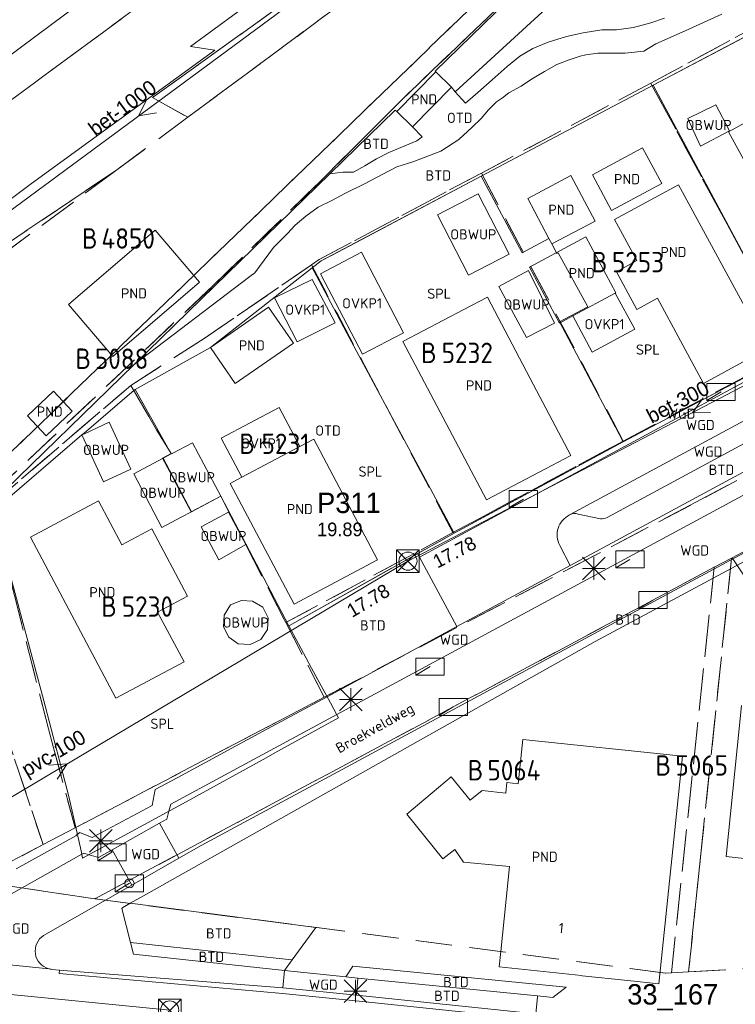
# Model space of a CAD drawing. Header units: metres. Extents: x 207644 to 210135, y 370459 to 373417.
# Tile 252 of 256: x 208198 to 208262, y 372788 to 372875. Entities that reach past the tile are written whole.
import ezdxf
from ezdxf.enums import TextEntityAlignment as Align

# ---------------------------------------------------------------- set-up
doc = ezdxf.new("R2010")
doc.units = ezdxf.units.M
doc.linetypes.add('HIDDEN2', pattern=[4.7625, 3.175, -1.5875])
for name, color, linetype in [('BTD', 7, 'Continuous'), ('combi_kolk', 7, 'Continuous'), ('CON_BxH1000x1000mm', 7, 'Continuous'), ('CON_BxH100x100mm', 7, 'Continuous'), ('CON_BxH300x300mm', 7, 'Continuous'), ('CON_BxH700x700mm', 7, 'Continuous'), ('DMM_BxH1000x1000mm', 7, 'Continuous'), ('DMM_BxH100x100mm', 7, 'Continuous'), ('DMM_BxH300x300mm', 7, 'Continuous'), ('GB', 1, 'Continuous'), ('GB11', 1, 'Continuous'), ('INV_BxH100x100mm', 7, 'Continuous'), ('INV_BxH300x300mm', 7, 'Continuous'), ('KAD_perceelnummer', 212, 'Continuous'), ('KAD_sectie', 212, 'Continuous'), ('KAD_Vastgesteld_Perceel', 212, 'Continuous'), ('NAR', 7, 'Continuous'), ('NLV_pompput', 7, 'Continuous'), ('NNR_inspectieput', 7, 'Continuous'), ('NNR_pompput', 7, 'Continuous'), ('NOD_inspectieput', 7, 'Continuous'), ('NOD_pompput', 7, 'Continuous'), ('OBWUP', 7, 'Continuous'), ('ORL', 7, 'Continuous'), ('OTD', 7, 'Continuous'), ('OVKP1', 7, 'Continuous'), ('PIJL', 7, 'Continuous'), ('PND', 7, 'Continuous'), ('SPL', 7, 'Continuous'), ('WGD', 7, 'Continuous')]:
    doc.layers.add(name, color=color, linetype=linetype)
for name, color, linetype, lineweight in [('GIMGMV', 7, 'Continuous', 25), ('GMV', 7, 'Continuous', 25), ('GP1', 7, 'Continuous', 30), ('GSPL', 7, 'Continuous', 25), ('Q21_lantaarnpaal', 1, 'Continuous', 0), ('Q23_kolk', 153, 'Continuous', 0), ('Q28_rioolput', 153, 'Continuous', 0)]:
    doc.layers.add(name, color=color, linetype=linetype, lineweight=lineweight)
doc.styles.add('ISO', font='isocpeur.ttf', dxfattribs={"height": 1})
doc.styles.add('ISOCP', font='ISOCP.shx', dxfattribs={"height": 1.8})

# ---------------------------------------------------------------- blocks, each defined once
blk = doc.blocks.new('ACMAP_ANN_TEMPLATE_Vastgesteld_Perceelnummer')
at = {"layer": 'KAD_perceelnummer', "style": 'ISOCP'}
blk.add_attdef('Perceelnummer', text='', height=1.8, dxfattribs=at).set_placement((0, 0), align=Align.MIDDLE)
at = {"layer": 'KAD_sectie', "style": 'ISOCP'}
blk.add_attdef('sectie', text='', height=1.8, dxfattribs=at).set_placement((-2.7, 0), align=Align.MIDDLE_RIGHT)
blk = doc.blocks.new('Q23')
blk.add_line((-1.25, -0.75), (0, 0))
blk.add_lwpolyline([(-1.25, -0.75), (1.25, -0.75), (1.25, 0.75), (-1.25, 0.75), (-1.25, -0.75)])
blk = doc.blocks.new('Q21')
for p, q in [((-1, 1), (0, 0)), ((0, 1), (0, 0)), ((0, 0), (1, 1)), ((-1, 0), (0, 0)), ((-1, -1), (0, 0)), ((0, 0), (1, 0)), ((0, 0), (0, -1)), ((0, 0), (1, -1))]:
    blk.add_line(p, q)
blk = doc.blocks.new('Q28')
at = {"linetype": 'Continuous'}
for p, q in [((-1, -1), (1, 1)), ((-1, 1), (1, -1))]:
    blk.add_line(p, q, dxfattribs=at)
blk.add_lwpolyline([(1, 1), (1, -1), (-1, -1), (-1, 1)], close=True)

msp = doc.modelspace()

# ---------------------------------------------------------------- linework, layer by layer
at = {"layer": 'combi_kolk', "color": 253, "lineweight": 13}
msp.add_circle((208208.15, 372798.46), 0.4, dxfattribs=at)
at = {"layer": 'CON_BxH1000x1000mm', "color": 253, "linetype": 'Continuous', "lineweight": 13}
msp.add_lwpolyline([(208176.901, 372842.504), (208240.99, 372889.77)], dxfattribs=at)
at = {"layer": 'CON_BxH100x100mm', "color": 253, "linetype": 'Continuous', "lineweight": 13}
msp.add_lwpolyline([(208172.57, 372791.119), (208232.725, 372826.868)], dxfattribs=at)
at = {"layer": 'CON_BxH300x300mm', "color": 253, "linetype": 'Continuous', "lineweight": 13}
msp.add_lwpolyline([(208232.725, 372826.868), (208282.937, 372853.048)], dxfattribs=at)
at = {"layer": 'CON_BxH700x700mm', "color": 253, "linetype": 'Continuous', "lineweight": 13}
msp.add_lwpolyline([(208172.57, 372791.119), (208211.7, 372787.28)], dxfattribs=at)
at = {"layer": 'GB', "color": 253, "linetype": 'Continuous', "lineweight": 13}
for points in [[(208235.196, 372870.024), (208231.746, 372866.511)], [(208236.57, 372868.684), (208235.196, 372870.024)], [(208233.116, 372865.166), (208236.57, 372868.684)], [(208233.116, 372865.166), (208231.746, 372866.511)], [(208253.439, 372863.323), (208249.002, 372860.944)], [(208255.122, 372860.184), (208253.439, 372863.323)], [(208247.116, 372860.882), (208243.3, 372858.856)], [(208249.24, 372856.866), (208247.116, 372860.882)], [(208249.002, 372860.944), (208250.68, 372857.802)], [(208250.68, 372857.802), (208255.122, 372860.184)], [(208243.3, 372858.856), (208245.166, 372855.329)], [(208245.424, 372854.847), (208249.24, 372856.866)], [(208210.422, 372856.053), (208202.76, 372849.511)], [(208214.334, 372851.464), (208210.422, 372856.053)], [(208245.166, 372855.329), (208245.421, 372854.846)], [(208245.421, 372854.846), (208245.424, 372854.847)], [(208206.676, 372844.925), (208214.334, 372851.464)], [(208202.76, 372849.511), (208206.676, 372844.925)], [(208220.419, 372849.258), (208215.29, 372845.716)], [(208222.613, 372846.082), (208220.419, 372849.258)], [(208215.29, 372845.716), (208217.484, 372842.539)], [(208217.484, 372842.539), (208222.613, 372846.082)], [(208260.822, 372800.829), (208262.18, 372814.143)], [(208242.461, 372807.237), (208242.866, 372811.136)], [(208242.866, 372811.136), (208256.964, 372809.669)], [(208256.964, 372809.669), (208254.876, 372789.589)], [(208232.636, 372804.564), (208236.548, 372807.857)], [(208236.548, 372807.857), (208238.227, 372805.781)], [(208241.368, 372806.395), (208241.466, 372807.34)], [(208241.466, 372807.34), (208242.461, 372807.237)], [(208238.227, 372805.781), (208239.285, 372806.636)], [(208239.285, 372806.636), (208241.368, 372806.395)], [(208235.821, 372800.602), (208232.636, 372804.564)], [(208236.866, 372801.441), (208235.821, 372800.602)], [(208237.624, 372800.324), (208236.866, 372801.441)], [(208265.558, 372800.303), (208260.822, 372800.829)], [(208241.705, 372799.932), (208237.624, 372800.324)], [(208240.925, 372792.431), (208241.705, 372799.932)], [(208240.925, 372792.431), (208240.784, 372791.076)], [(208240.784, 372791.076), (208248.046, 372790.31)], [(208248.092, 372790.305), (208248.046, 372790.31)], [(208252.148, 372789.877), (208248.092, 372790.305)], [(208254.876, 372789.589), (208252.148, 372789.877)]]:
    msp.add_lwpolyline(points, dxfattribs=at)
at = {"layer": 'GB11', "color": 253, "linetype": 'Continuous', "lineweight": 13}
for points in [[(208252.933, 372853.371), (208250.965, 372856.992), (208256.621, 372860.067), (208264.472, 372845.622), (208258.816, 372842.548)], [(208248.419, 372855.464), (208243.449, 372852.794), (208246.1, 372847.859), (208247.272, 372848.489)], [(208251.026, 372850.505), (208251.07, 372850.529), (208248.419, 372855.464)], [(208254.739, 372850.049), (208252.938, 372849.07), (208251.132, 372852.392), (208252.933, 372853.371)], [(208244.88, 372835.021), (208247.102, 372836.193), (208243.818, 372842.42), (208239.738, 372850.159), (208237.662, 372849.065), (208232.285, 372846.23), (208239.649, 372832.262), (208244.88, 372835.021)], [(208247.272, 372848.489), (208251.026, 372850.505)], [(208258.816, 372842.548), (208254.739, 372850.049)], [(208200.789, 372837.931), (208203.091, 372840.094), (208201.438, 372841.854), (208199.137, 372839.69), (208200.789, 372837.931)], [(208217.034, 372833.717), (208222.674, 372823.082), (208230.053, 372826.994), (208224.413, 372837.63), (208223.175, 372836.973)], [(208223.175, 372836.973), (208218.072, 372834.267)], [(208218.072, 372834.267), (208217.034, 372833.717)], [(208207.486, 372828.305), (208210.128, 372829.707), (208213.275, 372823.774), (208210.633, 372822.372), (208212.967, 372817.973), (208206.943, 372814.778), (208199.404, 372828.988), (208205.428, 372832.183), (208207.486, 372828.305)]]:
    msp.add_lwpolyline(points, dxfattribs=at)
at = {"layer": 'GIMGMV', "color": 253, "linetype": 'Continuous', "lineweight": 13}
for points in [[(208259.916, 372867.124), (208257.422, 372865.911)], [(208261.116, 372864.816), (208259.916, 372867.124)], [(208257.422, 372865.911), (208258.544, 372863.479)], [(208258.544, 372863.479), (208261.116, 372864.816)], [(208238.939, 372859.272), (208235.332, 372857.424)], [(208241.665, 372853.951), (208238.939, 372859.272)], [(208235.332, 372857.424), (208238.058, 372852.103)], [(208238.058, 372852.103), (208241.665, 372853.951)], [(208243.366, 372852.503), (208240.752, 372851.095)], [(208245.649, 372847.868), (208243.366, 372852.503)], [(208240.752, 372851.095), (208243.198, 372846.587)], [(208243.198, 372846.587), (208245.649, 372847.868)], [(208204.171, 372838.1), (208206.352, 372839.113)], [(208206.352, 372839.113), (208208.268, 372834.988)], [(208203.949, 372837.997), (208204.171, 372838.1)], [(208203.978, 372837.935), (208203.949, 372837.997)], [(208205.865, 372833.872), (208203.978, 372837.935)], [(208211.909, 372836.36), (208213.713, 372837.313)], [(208213.713, 372837.313), (208216.208, 372832.591)], [(208211.118, 372835.942), (208208.523, 372834.571)], [(208211.118, 372835.942), (208211.843, 372836.325)], [(208211.118, 372835.942), (208213.613, 372831.22)], [(208211.843, 372836.325), (208211.909, 372836.36)], [(208208.268, 372834.988), (208205.865, 372833.872)], [(208208.523, 372834.571), (208211.018, 372829.849)], [(208216.208, 372832.591), (208213.613, 372831.22)], [(208211.018, 372829.849), (208212.716, 372830.746)], [(208212.716, 372830.746), (208213.613, 372831.22)], [(208216.876, 372831.194), (208214.466, 372829.89)], [(208218.424, 372828.332), (208216.876, 372831.194)], [(208214.466, 372829.89), (208216.041, 372826.98)], [(208216.041, 372826.98), (208218.424, 372828.332)], [(208217.067, 372823.009), (208216.508, 372822.106)], [(208218.026, 372823.411), (208217.067, 372823.009)], [(208219.019, 372823.334), (208218.026, 372823.411)], [(208219.92, 372822.817), (208219.019, 372823.334)], [(208216.508, 372822.106), (208216.449, 372821.087)], [(208220.379, 372821.869), (208219.92, 372822.817)], [(208220.32, 372820.842), (208220.379, 372821.869)], [(208216.449, 372821.087), (208216.906, 372820.15)], [(208219.731, 372819.959), (208220.32, 372820.842)], [(208216.906, 372820.15), (208217.743, 372819.566)], [(208217.743, 372819.566), (208218.804, 372819.507)], [(208218.804, 372819.507), (208219.731, 372819.959)]]:
    msp.add_lwpolyline(points, dxfattribs=at)
at = {"layer": 'GMV', "color": 253, "linetype": 'Continuous', "lineweight": 13}
for points in [[(208223.831, 372891.014), (208195.838, 372870.18)], [(208235.139, 372870.083), (208254.131, 372888.57)], [(208213.522, 372872.245), (208234.421, 372887.586)], [(208245.293, 372875.94), (208236.886, 372868.247)], [(208257.193, 372873.645), (208260.42, 372875.119)], [(208254.151, 372874.343), (208252.646, 372873.924)], [(208255.377, 372874.761), (208254.151, 372874.343)], [(208254.369, 372868.836), (208264.591, 372874.233)], [(208248.178, 372873.457), (208246.709, 372873.133)], [(208249.846, 372873.727), (208248.178, 372873.457)], [(208251.134, 372873.727), (208249.846, 372873.727)], [(208252.646, 372873.924), (208251.134, 372873.727)], [(208254.612, 372872.493), (208257.193, 372873.645)], [(208245.104, 372872.639), (208243.743, 372872.09)], [(208246.709, 372873.133), (208245.104, 372872.639)], [(208253.558, 372871.837), (208254.612, 372872.493)], [(208199.386, 372860.101), (208215.692, 372871.925)], [(208215.692, 372871.925), (208213.522, 372872.245)], [(208243.743, 372872.09), (208242.611, 372871.411)], [(208248.431, 372871.529), (208249.491, 372871.662)], [(208249.491, 372871.662), (208251.914, 372871.662)], [(208251.914, 372871.662), (208253.558, 372871.837)], [(208242.611, 372871.411), (208241.479, 372870.506)], [(208245.874, 372870.656), (208246.956, 372871.082)], [(208246.956, 372871.082), (208247.918, 372871.402)], [(208247.918, 372871.402), (208248.431, 372871.529)], [(208235.196, 372870.024), (208235.139, 372870.083)], [(208241.479, 372870.506), (208240.165, 372869.329)], [(208243.643, 372869.377), (208244.791, 372870.066)], [(208244.791, 372870.066), (208245.874, 372870.656)], [(208240.165, 372869.329), (208238.897, 372868.197)], [(208242.724, 372868.754), (208243.643, 372869.377)], [(208236.57, 372868.684), (208236.886, 372868.247)], [(208237.795, 372867.254), (208236.886, 372868.247)], [(208238.897, 372868.197), (208237.795, 372867.254)], [(208239.183, 372860.811), (208254.369, 372868.836)], [(208241.082, 372867.733), (208241.639, 372868.159)], [(208241.639, 372868.159), (208242.724, 372868.754)], [(208239.835, 372866.684), (208240.557, 372867.372)], [(208240.557, 372867.372), (208241.082, 372867.733)], [(208231.611, 372866.649), (208225.837, 372861.029)], [(208231.746, 372866.511), (208231.611, 372866.649)], [(208239.179, 372865.897), (208239.835, 372866.684)], [(208238.389, 372865.138), (208239.179, 372865.897)], [(208233.116, 372865.166), (208233.993, 372864.304)], [(208237.208, 372864.056), (208238.389, 372865.138)], [(208233.505, 372863.935), (208231.04, 372862.91)], [(208233.993, 372864.304), (208233.505, 372863.935)], [(208235.633, 372863.04), (208237.208, 372864.056)], [(208231.04, 372862.91), (208229.944, 372862.363)], [(208233.235, 372862.115), (208235.633, 372863.04)], [(208229.944, 372862.363), (208228.911, 372861.747)], [(208231.758, 372861.656), (208233.235, 372862.115)], [(208226.977, 372861.168), (208225.837, 372861.029)], [(208227.912, 372861.168), (208226.977, 372861.168)], [(208228.911, 372861.747), (208227.912, 372861.168)], [(208230.512, 372861), (208231.758, 372861.656)], [(208214.519, 372850.012), (208225.837, 372861.029)], [(208225.057, 372853.348), (208239.183, 372860.811)], [(208228.904, 372860.148), (208230.512, 372861)], [(208177.404, 372843.674), (208199.386, 372860.101)], [(208227.165, 372859.296), (208228.904, 372860.148)], [(208224.8, 372858.074), (208226.014, 372858.664)], [(208226.014, 372858.664), (208227.165, 372859.296)], [(208223.718, 372857.287), (208224.8, 372858.074)], [(208222.766, 372856.5), (208223.718, 372857.287)], [(208222.11, 372855.779), (208222.766, 372856.5)], [(208220.863, 372854.533), (208222.11, 372855.779)], [(208219.203, 372852.296), (208220.863, 372854.533)], [(208224.268, 372852.732), (208225.057, 372853.348)], [(208215.29, 372845.716), (208224.268, 372852.732)], [(208208.553, 372844.205), (208218.783, 372851.987)], [(208218.783, 372851.987), (208219.203, 372852.296)], [(208297.74, 372851.768), (208226.447, 372813.331)], [(208280.081, 372852.2), (208233.748, 372827.228)], [(208208.553, 372844.205), (208214.519, 372850.012)], [(208304.137, 372850.099), (208214.485, 372801.797)], [(208215.29, 372845.716), (208208.664, 372842.01)], [(208196.045, 372832.029), (208208.553, 372844.205)], [(208271.363, 372844.083), (208247.055, 372830.981)], [(208251.732, 372837.389), (208264.231, 372843.998)], [(208208.569, 372841.957), (208204.142, 372838.162)], [(208208.664, 372842.01), (208208.569, 372841.957)], [(208247.059, 372826.474), (208274.895, 372841.513)], [(208269.691, 372841.177), (208250.311, 372830.725)], [(208203.949, 372837.997), (208196.095, 372831.264)], [(208204.142, 372838.162), (208203.949, 372837.997)], [(208236.803, 372829.337), (208251.732, 372837.389)], [(208279.353, 372835.909), (208249.242, 372819.768)], [(208247.055, 372830.981), (208246.982, 372830.942)], [(208249.727, 372830.614), (208247.751, 372831.007)], [(208234.611, 372828.107), (208236.803, 372829.337)], [(208247.059, 372826.474), (208246.121, 372828.258)], [(208231.293, 372826.246), (208233.585, 372827.531)], [(208233.585, 372827.531), (208234.611, 372828.107)], [(208233.585, 372827.531), (208233.606, 372827.492)], [(208233.606, 372827.492), (208233.748, 372827.228)], [(208237.052, 372821.095), (208233.748, 372827.228)], [(208247.059, 372826.474), (208237.052, 372821.095)], [(208222.265, 372821.181), (208231.293, 372826.246)], [(208222.207, 372821.148), (208222.265, 372821.181)], [(208223.27, 372819.188), (208222.207, 372821.148)], [(208225.595, 372814.914), (208237.052, 372821.095)], [(208249.242, 372819.768), (208209.401, 372797.352)], [(208224.22, 372817.436), (208223.27, 372819.188)], [(208225.589, 372814.911), (208224.22, 372817.436)], [(208219.902, 372811.843), (208225.589, 372814.911)], [(208225.589, 372814.911), (208225.595, 372814.914)], [(208226.447, 372813.331), (208211.81, 372805.44)], [(208212.409, 372807.8), (208219.902, 372811.843)], [(208210.431, 372806.733), (208212.409, 372807.8)], [(208210.161, 372805.307), (208210.431, 372806.733)], [(208204.847, 372802.508), (208210.161, 372805.307)], [(208211.638, 372804.827), (208211.436, 372804.109)], [(208211.81, 372805.44), (208211.638, 372804.827)], [(208211.436, 372804.109), (208210.795, 372803.748)], [(208206.637, 372801.408), (208210.795, 372803.748)], [(208212.499, 372800.663), (208210.795, 372803.748)], [(208198.151, 372799.74), (208203.406, 372802.649)], [(208203.406, 372802.649), (208203.548, 372802.76)], [(208203.548, 372802.76), (208203.776, 372802.938)], [(208203.776, 372802.938), (208204.847, 372802.508)], [(208206.637, 372801.408), (208205.413, 372800.719)], [(208208.354, 372798.298), (208206.637, 372801.408)], [(208214.485, 372801.797), (208212.499, 372800.663)], [(208203.942, 372801.012), (208188.946, 372792.59)], [(208204.124, 372801.114), (208203.942, 372801.012)], [(208204.579, 372800.974), (208204.124, 372801.114)], [(208205.413, 372800.719), (208204.579, 372800.974)], [(208212.499, 372800.663), (208208.354, 372798.298)], [(208208.354, 372798.298), (208200.574, 372793.858)], [(208209.401, 372797.352), (208208.221, 372796.688)], [(208207.569, 372796.321), (208207.483, 372796.245)], [(208207.483, 372796.245), (208208.254, 372793.238)], [(208208.221, 372796.688), (208207.569, 372796.321)], [(208208.221, 372796.688), (208224.585, 372794.558)], [(208224.585, 372794.558), (208222.508, 372791.708)], [(208208.254, 372793.238), (208221.932, 372791.768)], [(208208.519, 372792.204), (208208.254, 372793.238)], [(208201.027, 372790.917), (208187.768, 372792.261)], [(208221.827, 372790.774), (208208.519, 372792.204)], [(208221.827, 372790.774), (208222.508, 372791.708)], [(208221.932, 372791.768), (208222.508, 372791.708)], [(208201.311, 372790.866), (208201.964, 372790.802)], [(208201.935, 372790.507), (208201.964, 372790.802)], [(208202.298, 372790.77), (208201.964, 372790.802)], [(208227.877, 372791.145), (208227.244, 372790.208)], [(208246.692, 372789.281), (208227.877, 372791.145)], [(208221.646, 372788.742), (208201.935, 372790.507)], [(208221.698, 372789.239), (208202.298, 372790.77)], [(208221.698, 372789.239), (208221.827, 372790.774)], [(208227.244, 372790.208), (208221.827, 372790.774)], [(208227.244, 372790.208), (208228.319, 372790.096)], [(208228.319, 372790.096), (208228.181, 372788.574)], [(208244.163, 372788.527), (208228.319, 372790.096)], [(208221.698, 372789.239), (208228.181, 372788.574)], [(208246.692, 372789.281), (208245.523, 372788.392)], [(208228.129, 372788.077), (208221.646, 372788.742)], [(208244.013, 372786.933), (208228.181, 372788.574)], [(208244.154, 372788.431), (208244.013, 372786.933)], [(208244.163, 372788.527), (208244.154, 372788.431)], [(208245.523, 372788.392), (208244.163, 372788.527)], [(208243.961, 372786.436), (208228.129, 372788.077)]]:
    msp.add_lwpolyline(points, dxfattribs=at)
for points in [[(208246.982, 372830.942, 0.419054), (208246.121, 372828.258)], [(208247.751, 372831.007, 0.2098), (208247.055, 372830.981)], [(208250.311, 372830.725, -0.159348), (208249.727, 372830.614)], [(208200.574, 372793.858, 0.649148), (208201.027, 372790.917)], [(208201.027, 372790.917, 0.04557), (208201.311, 372790.866)]]:
    msp.add_lwpolyline(points, format="xyb", dxfattribs=at)
at = {"layer": 'GP1', "color": 253, "linetype": 'Continuous', "lineweight": 13}
for points in [[(208267.661, 372864.835), (208266.164, 372867.565), (208261.016, 372864.741), (208262.513, 372862.011)], [(208228.632, 372854.107), (208225.017, 372852.218)], [(208232.345, 372846.999), (208228.632, 372854.107)], [(208226.304, 372847.886), (208224.274, 372851.694), (208220.955, 372850.087), (208222.943, 372846.216), (208226.304, 372847.886)], [(208225.017, 372852.218), (208228.729, 372845.111)], [(208251.026, 372850.505), (208252.742, 372847.317), (208248.99, 372845.298), (208247.272, 372848.489)], [(208228.729, 372845.111), (208232.345, 372846.999)], [(208221.348, 372840.427), (208216.241, 372837.725)], [(208223.175, 372836.973), (208221.348, 372840.427)], [(208216.241, 372837.725), (208218.072, 372834.267)]]:
    msp.add_lwpolyline(points, dxfattribs=at)
at = {"layer": 'GSPL', "color": 253, "linetype": 'Continuous', "lineweight": 13}
for points in [[(208261.32, 372872.506), (208264.591, 372874.233), (208270.554, 372869.331), (208271.327, 372867.889)], [(208254.369, 372868.836), (208261.32, 372872.506)], [(208239.183, 372860.811), (208254.369, 372868.836)], [(208266.158, 372846.834), (208254.369, 372868.836)], [(208228.649, 372855.246), (208239.183, 372860.811)], [(208245.166, 372855.329), (208242.8, 372854.061), (208239.183, 372860.811)], [(208225.98, 372853.836), (208228.649, 372855.246)], [(208245.424, 372854.847), (208245.166, 372855.329)], [(208245.874, 372854.006), (208245.424, 372854.847)], [(208224.268, 372852.732), (208225.057, 372853.348), (208225.98, 372853.836)], [(208245.974, 372854.06), (208245.874, 372854.006)], [(208245.985, 372854.066), (208245.974, 372854.06)], [(208248.59, 372849.283), (208245.985, 372854.066)], [(208215.29, 372845.716), (208224.268, 372852.732)], [(208224.65, 372852.02), (208224.268, 372852.732)], [(208226.156, 372849.208), (208224.65, 372852.02)], [(208227.347, 372846.986), (208226.156, 372849.208)], [(208246.101, 372847.979), (208248.59, 372849.283)], [(208250.969, 372838.825), (208246.101, 372847.979)], [(208234.475, 372833.683), (208227.347, 372846.986)], [(208208.664, 372842.01), (208215.29, 372845.716)], [(208251.732, 372837.389), (208266.917, 372845.418)], [(208204.142, 372838.162), (208208.569, 372841.957)], [(208208.569, 372841.957), (208208.664, 372842.01)], [(208208.664, 372842.01), (208210.548, 372838.64)], [(208210.548, 372838.64), (208211.844, 372836.323)], [(208251.018, 372838.733), (208250.969, 372838.825)], [(208251.732, 372837.389), (208251.018, 372838.733)], [(208196.095, 372831.264), (208203.949, 372837.997)], [(208203.949, 372837.997), (208204.142, 372838.162)], [(208240.931, 372831.563), (208251.732, 372837.389)], [(208211.844, 372836.323), (208211.118, 372835.942)], [(208211.118, 372835.942), (208213.613, 372831.22)], [(208236.327, 372830.225), (208234.475, 372833.683)], [(208213.613, 372831.22), (208216.208, 372832.591)], [(208216.208, 372832.591), (208222.207, 372821.148)], [(208200.702, 372814.12), (208196.095, 372831.264)], [(208236.803, 372829.337), (208240.931, 372831.563)], [(208236.803, 372829.337), (208236.327, 372830.225)], [(208235.777, 372828.761), (208236.803, 372829.337)], [(208234.611, 372828.107), (208235.777, 372828.761)], [(208231.293, 372826.246), (208234.611, 372828.107)], [(208223.698, 372821.984), (208231.28, 372826.238)], [(208231.28, 372826.238), (208231.293, 372826.246)], [(208222.207, 372821.148), (208222.265, 372821.181)], [(208222.265, 372821.181), (208223.698, 372821.984)], [(208222.207, 372821.148), (208223.27, 372819.188)], [(208223.27, 372819.188), (208224.22, 372817.436)], [(208224.22, 372817.436), (208225.886, 372814.364)], [(208225.886, 372814.364), (208226.494, 372813.244)], [(208202.788, 372806.11), (208200.702, 372814.12)], [(208226.603, 372813.042), (208220.99, 372809.958)], [(208226.494, 372813.244), (208226.603, 372813.042)], [(208220.99, 372809.958), (208220.211, 372809.531)], [(208220.211, 372809.531), (208213.474, 372805.829)], [(208203.875, 372801.316), (208202.788, 372806.11)], [(208213.474, 372805.829), (208204.018, 372800.668), (208204.014, 372800.687)], [(208204.014, 372800.687), (208203.875, 372801.316)]]:
    msp.add_lwpolyline(points, dxfattribs=at)
at = {"layer": 'KAD_Vastgesteld_Perceel', "color": 253, "linetype": 'HIDDEN2', "lineweight": 13}
for points in [[(208665.629, 373211.161), (208589.975, 373155.54), (208429.644, 373037.998), (208266.68, 372918.384), (208170.379, 372847.378), (208167.742, 372845.42), (208164.286, 372842.855), (208163.11, 372841.982), (208079.97, 372780.277)], [(208355.544, 372970.671), (208273.078, 372910.854), (208271.779, 372913.621), (208263.132, 372907.345), (208248.698, 372896.869), (208262.816, 372885.022), (208252.608, 372887.151), (208250.601, 372887.57), (208244.602, 372889.177), (208241.324, 372890.055), (208210.168, 372867.746), (208213.302, 372866.017), (208207.025, 372861.373), (208171.25, 372837.349)], [(208439.749, 372918.873), (208411.023, 372902.928), (208374.448, 372883.558), (208318.385, 372854.547), (208303.26, 372846.72), (208301.274, 372848.555), (208282.286, 372838.367), (208261.351, 372827.174), (208261.296, 372827.144), (208261.296, 372827.144), (208259.758, 372826.322), (208205.093, 372797.095), (208194.456, 372798.67), (208200.535, 372801.875), (208203.358, 372803.354), (208225.34, 372814.872), (208258.147, 372832.062), (208299.554, 372854.193), (208389.303, 372901.722), (208433.16, 372925.056), (208457.115, 372937.84)], [(208170.379, 372847.378), (208266.68, 372918.384)], [(208262.816, 372885.022), (208299.554, 372854.193), (208258.147, 372832.062), (208225.34, 372814.872), (208221.951, 372821.447), (208236.704, 372829.382), (208239.431, 372830.849), (208251.731, 372837.464), (208266.899, 372845.477), (208279.737, 372852.163), (208271.911, 372867.039), (208270.385, 372869.626), (208264.413, 372874.554), (208254.16, 372869.021), (208239.206, 372861.096), (208224.906, 372853.471), (208224.217, 372852.999), (208224.217, 372852.999), (208214.745, 372846.508), (208208.277, 372842.373), (208195.889, 372831.772)], [(208195.7, 372832.483), (208215.539, 372851.166), (208224.956, 372860.33), (208232.16, 372867.536), (208243.227, 372878.122)], [(208194.456, 372798.67), (208205.093, 372797.095), (208255.495, 372790.535), (208255.983, 372790.562), (208257.499, 372790.647), (208284.547, 372792.156), (208285.239, 372791.131), (208286.095, 372789.863), (208294.983, 372776.71)]]:
    msp.add_lwpolyline(points, dxfattribs=at)
for points in [[(208244.602, 372889.177), (208213.302, 372866.017), (208210.168, 372867.746), (208241.324, 372890.055), (208244.602, 372889.177)], [(208172.4, 372821.484), (208171.422, 372834.974), (208188.923, 372847.979), (208207.025, 372861.373), (208213.302, 372866.017), (208244.602, 372889.177), (208250.601, 372887.57), (208191.239, 372830.251), (208182.741, 372822.233), (208173.594, 372821.635), (208172.4, 372821.484)], [(208201.441, 372810.416), (208203.358, 372803.354), (208200.535, 372801.875), (208193.844, 372821.83), (208191.239, 372830.251), (208250.601, 372887.57), (208252.608, 372887.151), (208243.227, 372878.122), (208232.16, 372867.536), (208224.956, 372860.33), (208215.539, 372851.166), (208195.7, 372832.483), (208195.889, 372831.772), (208198, 372823.846), (208200.99, 372812.078), (208201.441, 372810.416)], [(208279.737, 372852.163), (208266.899, 372845.477), (208260.898, 372856.58), (208254.201, 372868.945), (208254.16, 372869.021), (208264.413, 372874.554), (208270.385, 372869.626), (208271.911, 372867.039), (208279.737, 372852.163)], [(208239.206, 372861.096), (208254.16, 372869.021), (208254.201, 372868.945), (208260.898, 372856.58), (208266.899, 372845.477), (208251.731, 372837.464), (208239.206, 372861.096)], [(208207.025, 372861.373), (208188.923, 372847.979), (208171.422, 372834.974), (208171.25, 372837.349), (208207.025, 372861.373)], [(208224.217, 372852.999), (208224.906, 372853.471), (208239.206, 372861.096), (208251.731, 372837.464), (208239.431, 372830.849), (208236.704, 372829.382), (208224.217, 372852.999)], [(208208.277, 372842.373), (208214.745, 372846.508), (208224.217, 372852.999), (208236.704, 372829.382), (208221.951, 372821.447), (208221.814, 372821.714), (208216.208, 372832.591), (208213.609, 372831.217), (208211.068, 372835.948), (208211.819, 372836.368), (208210.521, 372838.456), (208208.277, 372842.373)], [(208203.358, 372803.354), (208201.441, 372810.416), (208200.99, 372812.078), (208198, 372823.846), (208195.889, 372831.772), (208208.277, 372842.373), (208210.521, 372838.456), (208211.819, 372836.368), (208211.068, 372835.948), (208213.609, 372831.217), (208216.208, 372832.591), (208221.814, 372821.714), (208221.951, 372821.447), (208225.34, 372814.872), (208203.358, 372803.354)], [(208291.625, 372822.555), (208271.778, 372811.355), (208261.351, 372827.174), (208282.286, 372838.367), (208291.625, 372822.555)], [(208255.983, 372790.562), (208259.758, 372826.322), (208261.296, 372827.144), (208258.582, 372801.057), (208257.499, 372790.647), (208255.983, 372790.562)], [(208257.499, 372790.647), (208258.582, 372801.057), (208261.296, 372827.144), (208261.351, 372827.174), (208271.778, 372811.355), (208284.547, 372792.156), (208257.499, 372790.647)], [(208205.093, 372797.095), (208259.758, 372826.322), (208255.983, 372790.562), (208255.495, 372790.535), (208205.093, 372797.095)], [(208200.535, 372801.875), (208194.456, 372798.67), (208184.3, 372800.207), (208176.244, 372799.202), (208175.719, 372802.204), (208173.688, 372820.758), (208193.844, 372821.83), (208200.535, 372801.875)]]:
    msp.add_lwpolyline(points, close=True, dxfattribs=at)
at = {"layer": 'NOD_inspectieput', "color": 253, "lineweight": 13}
msp.add_circle((208211.7, 372787.28), 0.8, dxfattribs=at)
at = {"layer": 'NOD_pompput', "color": 253, "lineweight": 13}
msp.add_circle((208232.73, 372826.87), 0.8, dxfattribs=at)
at = {"layer": 'PIJL', "color": 253, "lineweight": 13}
for points in [[(208209.68, 372867.57), (208208.95, 372866.14), (208210.53, 372866.41)], [(208258.77, 372841.26), (208257.83, 372839.96), (208259.44, 372839.99)], [(208201.04, 372808.88), (208202.65, 372808.99), (208201.78, 372807.64)]]:
    msp.add_lwpolyline(points, dxfattribs=at)

# ---------------------------------------------------------------- block references
at = {"layer": 'KAD_Vastgesteld_Perceel', "color": 253, "linetype": 'HIDDEN2', "lineweight": 13}
ref = msp.add_blockref('ACMAP_ANN_TEMPLATE_Vastgesteld_Perceelnummer', (208208.035, 372855.331), dxfattribs=at)
ref.add_attrib('Perceelnummer', '4850', dxfattribs={"layer": 'KAD_perceelnummer', "lineweight": 13, "height": 1.8, "style": 'ISOCP'}).set_placement((208208.035, 372855.331), align=Align.MIDDLE)
ref.add_attrib('sectie', 'B', dxfattribs={"layer": 'KAD_sectie', "lineweight": 13, "height": 1.8, "style": 'ISOCP'}).set_placement((208205.335, 372855.331), align=Align.MIDDLE_RIGHT)
ref = msp.add_blockref('ACMAP_ANN_TEMPLATE_Vastgesteld_Perceelnummer', (208253.035, 372853.243), dxfattribs=at)
ref.add_attrib('Perceelnummer', '5253', dxfattribs={"layer": 'KAD_perceelnummer', "lineweight": 13, "height": 1.8, "style": 'ISOCP'}).set_placement((208253.035, 372853.243), align=Align.MIDDLE)
ref.add_attrib('sectie', 'B', dxfattribs={"layer": 'KAD_sectie', "lineweight": 13, "height": 1.8, "style": 'ISOCP'}).set_placement((208250.335, 372853.243), align=Align.MIDDLE_RIGHT)
ref = msp.add_blockref('ACMAP_ANN_TEMPLATE_Vastgesteld_Perceelnummer', (208237.965, 372845.239), dxfattribs=at)
ref.add_attrib('Perceelnummer', '5232', dxfattribs={"layer": 'KAD_perceelnummer', "lineweight": 13, "height": 1.8, "style": 'ISOCP'}).set_placement((208237.965, 372845.239), align=Align.MIDDLE)
ref.add_attrib('sectie', 'B', dxfattribs={"layer": 'KAD_sectie', "lineweight": 13, "height": 1.8, "style": 'ISOCP'}).set_placement((208235.265, 372845.239), align=Align.MIDDLE_RIGHT)
ref = msp.add_blockref('ACMAP_ANN_TEMPLATE_Vastgesteld_Perceelnummer', (208207.462, 372844.723), dxfattribs=at)
ref.add_attrib('Perceelnummer', '5088', dxfattribs={"layer": 'KAD_perceelnummer', "lineweight": 13, "height": 1.8, "style": 'ISOCP'}).set_placement((208207.462, 372844.723), align=Align.MIDDLE)
ref.add_attrib('sectie', 'B', dxfattribs={"layer": 'KAD_sectie', "lineweight": 13, "height": 1.8, "style": 'ISOCP'}).set_placement((208204.762, 372844.723), align=Align.MIDDLE_RIGHT)
ref = msp.add_blockref('ACMAP_ANN_TEMPLATE_Vastgesteld_Perceelnummer', (208221.923, 372837.223), dxfattribs=at)
ref.add_attrib('Perceelnummer', '5231', dxfattribs={"layer": 'KAD_perceelnummer', "lineweight": 13, "height": 1.8, "style": 'ISOCP'}).set_placement((208221.923, 372837.223), align=Align.MIDDLE)
ref.add_attrib('sectie', 'B', dxfattribs={"layer": 'KAD_sectie', "lineweight": 13, "height": 1.8, "style": 'ISOCP'}).set_placement((208219.223, 372837.223), align=Align.MIDDLE_RIGHT)
ref = msp.add_blockref('ACMAP_ANN_TEMPLATE_Vastgesteld_Perceelnummer', (208209.736, 372822.864), dxfattribs=at)
ref.add_attrib('Perceelnummer', '5230', dxfattribs={"layer": 'KAD_perceelnummer', "lineweight": 13, "height": 1.8, "style": 'ISOCP'}).set_placement((208209.736, 372822.864), align=Align.MIDDLE)
ref.add_attrib('sectie', 'B', dxfattribs={"layer": 'KAD_sectie', "lineweight": 13, "height": 1.8, "style": 'ISOCP'}).set_placement((208207.036, 372822.864), align=Align.MIDDLE_RIGHT)
ref = msp.add_blockref('ACMAP_ANN_TEMPLATE_Vastgesteld_Perceelnummer', (208258.653, 372808.853), dxfattribs=at)
ref.add_attrib('Perceelnummer', '5065', dxfattribs={"layer": 'KAD_perceelnummer', "lineweight": 13, "height": 1.8, "style": 'ISOCP'}).set_placement((208258.653, 372808.853), align=Align.MIDDLE)
ref.add_attrib('sectie', 'B', dxfattribs={"layer": 'KAD_sectie', "lineweight": 13, "height": 1.8, "style": 'ISOCP'}).set_placement((208255.953, 372808.853), align=Align.MIDDLE_RIGHT)
ref = msp.add_blockref('ACMAP_ANN_TEMPLATE_Vastgesteld_Perceelnummer', (208242.08, 372808.428), dxfattribs=at)
ref.add_attrib('Perceelnummer', '5064', dxfattribs={"layer": 'KAD_perceelnummer', "lineweight": 13, "height": 1.8, "style": 'ISOCP'}).set_placement((208242.08, 372808.428), align=Align.MIDDLE)
ref.add_attrib('sectie', 'B', dxfattribs={"layer": 'KAD_sectie', "lineweight": 13, "height": 1.8, "style": 'ISOCP'}).set_placement((208239.38, 372808.428), align=Align.MIDDLE_RIGHT)
at = {"layer": 'Q21_lantaarnpaal', "color": 253}
for p in [(208249.125, 372826.214), (208227.694, 372814.675), (208205.631, 372802.197), (208228.089, 372788.93)]:
    msp.add_blockref('Q21', p, dxfattribs=at)
at = {"layer": 'Q23_kolk', "color": 253}
for p in [(208260.364, 372841.793), (208242.913, 372832.341), (208252.322, 372827.018), (208254.347, 372823.44), (208234.679, 372817.568), (208236.725, 372814.006), (208206.604, 372801.192), (208208.146, 372798.463)]:
    msp.add_blockref('Q23', p, dxfattribs=at)
at = {"layer": 'Q28_rioolput', "color": 253}
for p in [(208232.725, 372826.868), (208211.71, 372787.245)]:
    msp.add_blockref('Q28', p, dxfattribs=at)

# ---------------------------------------------------------------- texts
at = {"layer": 'BTD', "color": 253, "linetype": 'Continuous', "lineweight": 13, "style": 'ISO'}
for p in [(208229.915, 372863.672), (208235.411, 372860.886), (208260.399, 372834.924), (208252.159, 372821.714), (208229.63, 372821.202), (208216.034, 372794.037), (208215.381, 372791.97), (208236.968, 372789.742), (208236.172, 372788.532)]:
    msp.add_text('BTD', height=0.9, dxfattribs=at).set_placement(p, align=Align.MIDDLE_CENTER)
at = {"layer": 'DMM_BxH1000x1000mm', "color": 253, "lineweight": 13}
msp.add_text('bet-1000', height=1.3, rotation=36.41, dxfattribs=at).set_placement((208205.15, 372864.28))
at = {"layer": 'DMM_BxH100x100mm', "color": 253, "lineweight": 13}
msp.add_text('pvc-100', height=1.3, rotation=30.72, dxfattribs=at).set_placement((208199.12, 372807.8))
at = {"layer": 'DMM_BxH300x300mm', "color": 253, "lineweight": 13}
msp.add_text('bet-300', height=1.3, rotation=27.54, dxfattribs=at).set_placement((208254.23, 372838.97))
at = {"layer": 'INV_BxH100x100mm', "color": 253, "lineweight": 13}
msp.add_text('17.78', height=1.2, rotation=30.72, dxfattribs=at).set_placement((208227.8, 372821.85))
at = {"layer": 'INV_BxH300x300mm', "color": 253, "lineweight": 13}
msp.add_text('17.78', height=1.2, rotation=27.54, dxfattribs=at).set_placement((208235.33, 372826.2))
at = {"layer": 'NAR', "color": 253, "linetype": 'Continuous', "lineweight": 13, "style": 'ISO'}
msp.add_text('1', height=0.9, rotation=354.1, dxfattribs=at).set_placement((208246.255, 372794.508), align=Align.MIDDLE_CENTER)
at = {"layer": 'NLV_pompput', "color": 253, "lineweight": 13}
msp.add_text('19.89', height=1.2, dxfattribs=at).set_placement((208224.71, 372829.07))
at = {"layer": 'NNR_inspectieput', "color": 253, "lineweight": 13}
msp.add_text('33_167', height=1.8, dxfattribs=at).set_placement((208252.08, 372787.76))
at = {"layer": 'NNR_pompput', "color": 253, "lineweight": 13}
msp.add_text('P311', height=1.8, dxfattribs=at).set_placement((208224.71, 372831.11))
at = {"layer": 'OBWUP', "color": 253, "linetype": 'Continuous', "lineweight": 13, "style": 'ISO'}
for p in [(208259.269, 372865.333), (208238.499, 372855.688), (208243.201, 372849.502), (208206.083, 372836.679), (208213.663, 372834.267), (208211.068, 372832.896), (208216.445, 372829.085), (208218.414, 372821.455)]:
    msp.add_text('OBWUP', height=0.9, dxfattribs=at).set_placement(p, align=Align.MIDDLE_CENTER)
at = {"layer": 'ORL', "color": 253, "linetype": 'Continuous', "lineweight": 13, "style": 'ISO'}
msp.add_text('Broekveldweg', height=0.9, rotation=29.1, dxfattribs=at).set_placement((208229.799, 372812.15), align=Align.MIDDLE_CENTER)
at = {"layer": 'OTD', "color": 253, "linetype": 'Continuous', "lineweight": 13, "style": 'ISO'}
for p in [(208237.303, 372865.967), (208225.673, 372838.383)]:
    msp.add_text('OTD', height=0.9, dxfattribs=at).set_placement(p, align=Align.MIDDLE_CENTER)
at = {"layer": 'OVKP1', "color": 253, "linetype": 'Continuous', "lineweight": 13, "style": 'ISO'}
for p in [(208228.681, 372849.608), (208223.66, 372849.046), (208250.075, 372847.768), (208219.76, 372837.252)]:
    msp.add_text('OVKP1', height=0.9, dxfattribs=at).set_placement(p, align=Align.MIDDLE_CENTER)
at = {"layer": 'PND', "color": 253, "linetype": 'Continuous', "lineweight": 13, "style": 'ISO'}
for p in [(208234.158, 372867.597), (208252.062, 372860.564), (208246.27, 372857.864), (208256.158, 372854.133), (208248.062, 372852.273), (208208.547, 372850.488), (208218.952, 372845.899), (208238.995, 372842.367), (208201.113, 372840.063), (208223.189, 372831.463), (208205.756, 372824.126), (208244.8, 372800.794)]:
    msp.add_text('PND', height=0.9, dxfattribs=at).set_placement(p, align=Align.MIDDLE_CENTER)
at = {"layer": 'SPL', "color": 253, "linetype": 'Continuous', "lineweight": 13, "style": 'ISO'}
for p in [(208235.483, 372850.458), (208253.901, 372845.528), (208229.417, 372834.771), (208211.051, 372812.525)]:
    msp.add_text('SPL', height=0.9, dxfattribs=at).set_placement(p, align=Align.MIDDLE_CENTER)
at = {"layer": 'WGD', "color": 253, "linetype": 'Continuous', "lineweight": 13, "style": 'ISO'}
for p in [(208256.833, 372839.878), (208258.526, 372838.874), (208259.209, 372836.528), (208258.037, 372827.812), (208236.804, 372819.938), (208209.568, 372801.024), (208198.061, 372794.464), (208225.255, 372789.517)]:
    msp.add_text('WGD', height=0.9, dxfattribs=at).set_placement(p, align=Align.MIDDLE_CENTER)

doc.saveas('drawing.dxf')
